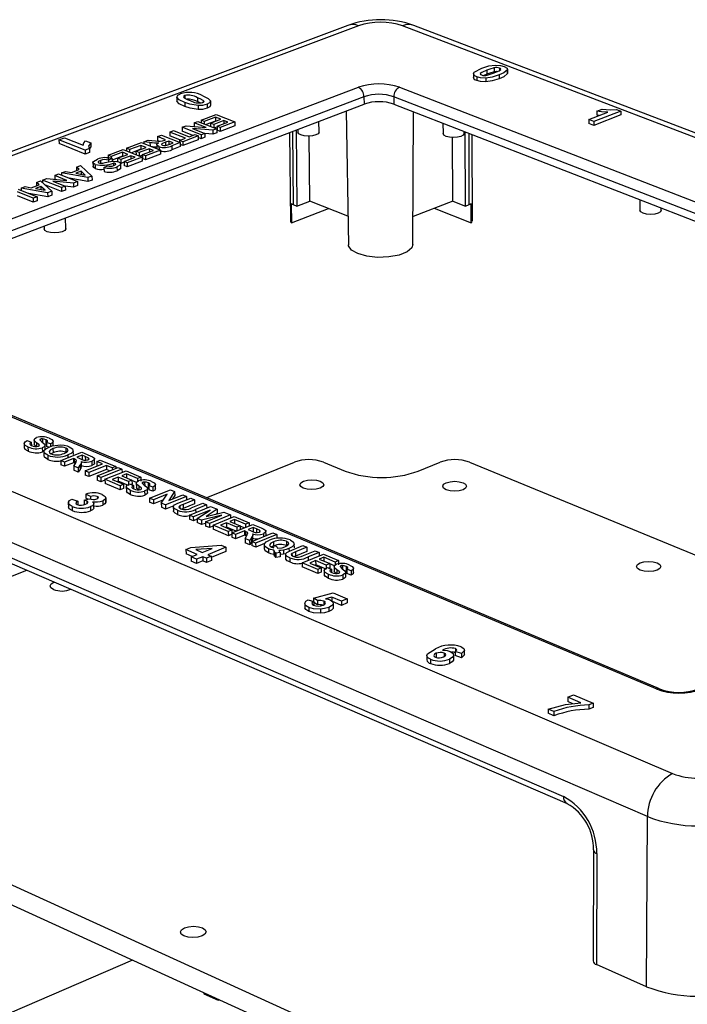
# Model space of a CAD drawing. Extents: x 64 to 144, y 97 to 234.
# Tile 9 of 16: x 83 to 110, y 194 to 234. Entities that reach past the tile are written whole.
import ezdxf

# ---------------------------------------------------------------- set-up
doc = ezdxf.new("R2010")
doc.units = 0
doc.layers.get('0').update_dxf_attribs({"linetype": 'CONTINUOUS'})

msp = doc.modelspace()

# ---------------------------------------------------------------- linework, layer by layer
at = {"color": 7, "linetype": 'CONTINUOUS'}
for p, q in [((96.119, 233.787), (65.687, 222.38)), ((96.56, 233.773), (66.121, 222.354)), ((141.855, 217.13), (98.378, 233.773)), ((142.305, 217.159), (98.838, 233.784)), ((102.135, 232.038), (102.135, 231.877)), ((102.367, 232.032), (102.367, 231.937)), ((102.691, 231.821), (102.691, 231.982)), ((101.294, 231.801), (101.294, 231.639)), ((101.434, 231.676), (101.434, 231.514)), ((101.845, 231.784), (101.715, 231.728)), ((101.796, 231.622), (101.797, 231.461)), ((101.845, 231.946), (101.845, 231.784)), ((102.351, 231.751), (102.351, 231.59)), ((102.684, 231.821), (102.689, 231.801)), ((102.688, 231.963), (102.689, 231.801)), ((73.042, 222.322), (96.559, 231.243)), ((98.244, 231.243), (134.096, 217.362)), ((96.788, 230.852), (73.278, 221.914)), ((89.092, 230.846), (89.095, 230.684)), ((89.094, 230.831), (89.096, 230.669)), ((89.422, 230.9), (89.423, 230.798)), ((89.94, 230.813), (89.942, 230.651)), ((96.788, 230.852), (96.79, 230.549)), ((133.855, 216.946), (98.014, 230.852)), ((98.014, 230.852), (98.016, 230.549)), ((73.288, 221.602), (96.79, 230.549)), ((89.096, 230.669), (89.103, 230.684)), ((89.418, 230.617), (89.42, 230.455)), ((89.966, 230.487), (89.968, 230.324)), ((90.177, 230.701), (90.178, 230.624)), ((90.336, 230.54), (90.338, 230.378)), ((90.487, 230.502), (90.485, 230.665)), ((98.016, 230.549), (133.845, 216.629)), ((90.092, 229.89), (90.704, 230.121)), ((90.678, 230.011), (90.221, 229.839)), ((90.896, 229.925), (90.678, 230.011)), ((90.678, 230.011), (90.68, 229.849)), ((90.704, 230.121), (91.48, 229.815)), ((96.057, 230.27), (96.151, 224.761)), ((98.804, 224.774), (98.829, 230.233)), ((106.031, 229.92), (106.817, 230.224)), ((107.347, 230.103), (106.245, 229.675)), ((107.348, 230.265), (106.246, 229.837)), ((106.368, 230.259), (106.58, 230.342)), ((106.368, 230.259), (106.368, 230.097)), ((106.458, 230.085), (106.368, 230.097)), ((107.176, 230.331), (107.348, 230.265)), ((107.348, 230.265), (107.347, 230.103)), ((89.312, 229.595), (89.48, 229.659)), ((90.087, 229.288), (89.312, 229.595)), ((89.312, 229.595), (89.314, 229.432)), ((89.48, 229.659), (90.302, 229.582)), ((90.569, 229.471), (89.734, 229.549)), ((89.734, 229.549), (90.243, 229.347)), ((89.801, 229.78), (89.957, 229.839)), ((90.302, 229.582), (89.801, 229.78)), ((89.801, 229.78), (89.803, 229.628)), ((89.957, 229.839), (90.732, 229.532)), ((90.221, 229.839), (90.092, 229.89)), ((90.092, 229.89), (90.093, 229.785)), ((90.221, 229.839), (90.222, 229.734)), ((90.68, 229.849), (90.297, 229.704)), ((90.481, 229.768), (90.896, 229.925)), ((90.61, 229.717), (90.481, 229.768)), ((90.481, 229.768), (90.483, 229.631)), ((91.026, 229.874), (90.61, 229.717)), ((90.61, 229.717), (90.612, 229.58)), ((90.749, 229.606), (90.645, 229.567)), ((90.687, 229.846), (90.68, 229.849)), ((90.748, 229.638), (91.195, 229.807)), ((90.878, 229.587), (90.748, 229.638)), ((90.748, 229.638), (90.751, 229.476)), ((91.48, 229.815), (90.878, 229.587)), ((90.878, 229.587), (90.88, 229.425)), ((91.482, 229.653), (90.88, 229.425)), ((91.195, 229.807), (91.026, 229.874)), ((91.026, 229.874), (91.027, 229.744)), ((91.48, 229.815), (91.482, 229.653)), ((94.939, 229.4), (94.935, 229.842)), ((100.036, 229.764), (100.038, 229.337)), ((106.031, 229.92), (106.031, 229.757)), ((106.246, 229.837), (106.031, 229.92)), ((106.245, 229.675), (106.031, 229.757)), ((106.246, 229.837), (106.245, 229.675)), ((84.247, 229.086), (84.468, 229.169)), ((84.468, 229.169), (85.236, 228.862)), ((88.3, 229.213), (88.456, 229.272)), ((88.628, 229.083), (88.3, 229.213)), ((88.3, 229.213), (88.302, 229.05)), ((88.456, 229.272), (89.232, 228.964)), ((88.801, 229.402), (88.957, 229.461)), ((89.447, 229.146), (88.801, 229.402)), ((88.801, 229.402), (88.803, 229.239)), ((89.238, 229.067), (88.803, 229.239)), ((88.957, 229.461), (89.604, 229.205)), ((89.207, 229.055), (89.447, 229.146)), ((89.749, 229.26), (89.314, 229.432)), ((89.973, 229.245), (89.336, 229.004)), ((89.604, 229.205), (89.843, 229.296)), ((89.843, 229.296), (89.973, 229.245)), ((89.973, 229.245), (89.975, 229.082)), ((90.09, 229.125), (89.974, 229.171)), ((90.243, 229.347), (90.087, 229.288)), ((90.087, 229.288), (90.09, 229.125)), ((90.246, 229.184), (90.09, 229.125)), ((90.243, 229.347), (90.246, 229.184)), ((90.572, 229.308), (90.244, 229.339)), ((90.732, 229.532), (90.569, 229.471)), ((90.569, 229.471), (90.572, 229.308)), ((90.734, 229.369), (90.572, 229.308)), ((90.732, 229.532), (90.734, 229.369)), ((90.88, 229.425), (90.751, 229.476)), ((93.727, 229.383), (93.764, 225.739)), ((93.993, 229.484), (94.024, 226.356)), ((94.072, 229.514), (94.073, 229.394)), ((94.56, 226.563), (94.535, 229.231)), ((100.439, 226.563), (100.431, 229.171)), ((100.903, 229.339), (100.903, 229.427)), ((100.964, 226.356), (100.956, 229.406)), ((101.244, 225.743), (101.235, 229.298)), ((84.247, 229.086), (84.251, 228.923)), ((85.327, 228.654), (84.247, 229.086)), ((85.33, 228.491), (84.251, 228.923)), ((85.342, 229.036), (85.55, 228.953)), ((85.553, 228.79), (85.504, 228.718)), ((85.55, 228.953), (85.553, 228.79)), ((87.022, 228.731), (87.641, 228.964)), ((87.613, 228.854), (87.151, 228.679)), ((87.412, 228.608), (87.831, 228.766)), ((87.831, 228.766), (87.613, 228.854)), ((87.613, 228.854), (87.615, 228.69)), ((87.641, 228.964), (88.416, 228.656)), ((87.735, 229), (87.918, 229.069)), ((87.987, 228.976), (87.735, 229)), ((87.735, 229), (87.736, 228.926)), ((87.918, 229.069), (88.21, 229.043)), ((87.987, 228.976), (87.99, 228.825)), ((88.267, 228.881), (88.269, 228.717)), ((88.333, 229.038), (88.302, 229.05)), ((88.358, 228.801), (88.36, 228.678)), ((88.593, 229.07), (88.628, 229.083)), ((88.757, 229.032), (88.631, 228.984)), ((88.631, 228.984), (88.633, 228.852)), ((88.946, 228.956), (88.757, 229.032)), ((88.757, 229.032), (88.759, 228.886)), ((88.813, 228.906), (88.946, 228.956)), ((89.232, 228.964), (88.89, 228.835)), ((88.89, 228.835), (88.892, 228.672)), ((89.234, 228.801), (88.892, 228.672)), ((89.207, 229.055), (89.208, 228.974)), ((89.336, 229.004), (89.207, 229.055)), ((89.232, 228.964), (89.234, 228.801)), ((89.339, 228.841), (89.233, 228.883)), ((89.336, 229.004), (89.339, 228.841)), ((89.975, 229.082), (89.339, 228.841)), ((85.504, 228.721), (85.327, 228.654)), ((85.327, 228.654), (85.33, 228.491)), ((85.507, 228.557), (85.33, 228.491)), ((85.504, 228.721), (85.507, 228.557)), ((86.266, 228.445), (86.886, 228.679)), ((86.395, 228.394), (86.266, 228.445)), ((86.266, 228.445), (86.269, 228.282)), ((86.857, 228.568), (86.395, 228.394)), ((86.395, 228.394), (86.396, 228.314)), ((86.86, 228.405), (86.43, 228.243)), ((86.656, 228.322), (87.076, 228.481)), ((87.205, 228.429), (86.785, 228.27)), ((87.076, 228.481), (86.857, 228.568)), ((86.857, 228.568), (86.86, 228.405)), ((86.867, 228.402), (86.86, 228.405)), ((86.886, 228.679), (87.661, 228.37)), ((86.922, 228.191), (87.374, 228.362)), ((87.151, 228.679), (87.022, 228.731)), ((87.022, 228.731), (87.024, 228.624)), ((87.661, 228.37), (87.052, 228.139)), ((87.151, 228.679), (87.153, 228.573)), ((87.374, 228.362), (87.205, 228.429)), ((87.205, 228.429), (87.207, 228.299)), ((87.615, 228.69), (87.226, 228.543)), ((87.541, 228.556), (87.412, 228.608)), ((87.412, 228.608), (87.414, 228.468)), ((87.961, 228.715), (87.541, 228.556)), ((87.541, 228.556), (87.543, 228.417)), ((87.679, 228.444), (87.574, 228.405)), ((87.623, 228.688), (87.615, 228.69)), ((87.661, 228.37), (87.664, 228.206)), ((87.679, 228.477), (88.13, 228.648)), ((87.808, 228.425), (87.679, 228.477)), ((87.679, 228.477), (87.681, 228.314)), ((88.416, 228.656), (87.808, 228.425)), ((87.808, 228.425), (87.811, 228.262)), ((88.419, 228.492), (87.811, 228.262)), ((88.13, 228.648), (87.961, 228.715)), ((87.961, 228.715), (87.963, 228.584)), ((88.416, 228.656), (88.419, 228.492)), ((84.969, 227.956), (85.138, 228.019)), ((85.078, 227.858), (84.969, 227.956)), ((84.969, 227.956), (84.972, 227.817)), ((85.138, 228.019), (85.602, 227.59)), ((85.645, 228.154), (85.648, 227.991)), ((85.735, 228.068), (85.738, 227.904)), ((85.949, 228.233), (85.952, 228.117)), ((86.096, 227.948), (86.244, 228.012)), ((86.096, 227.948), (86.098, 227.784)), ((86.429, 228.306), (86.281, 228.242)), ((86.281, 228.242), (86.283, 228.175)), ((86.429, 228.306), (86.431, 228.197)), ((86.492, 228.114), (86.494, 228.022)), ((86.582, 228.094), (86.563, 228.105)), ((86.563, 228.105), (86.564, 228.056)), ((86.584, 228.077), (86.583, 228.084)), ((86.632, 227.972), (86.635, 227.809)), ((86.785, 228.27), (86.656, 228.322)), ((86.656, 228.322), (86.658, 228.183)), ((86.785, 228.27), (86.788, 228.107)), ((86.923, 228.158), (86.788, 228.107)), ((86.793, 227.928), (86.791, 228.092)), ((87.052, 228.139), (86.922, 228.191)), ((86.922, 228.191), (86.925, 228.027)), ((87.054, 227.975), (86.925, 228.027)), ((87.052, 228.139), (87.054, 227.975)), ((87.664, 228.206), (87.054, 227.975)), ((87.811, 228.262), (87.681, 228.314)), ((84.07, 227.616), (84.229, 227.676)), ((84.571, 227.414), (84.07, 227.616)), ((84.07, 227.616), (84.073, 227.461)), ((84.229, 227.676), (85.004, 227.364)), ((84.345, 227.72), (84.514, 227.784)), ((84.345, 227.72), (84.347, 227.628)), ((85.434, 227.527), (84.345, 227.72)), ((84.514, 227.784), (84.762, 227.738)), ((84.762, 227.738), (85.078, 227.858)), ((85.158, 227.787), (84.941, 227.705)), ((84.941, 227.705), (85.328, 227.634)), ((85.328, 227.634), (85.158, 227.787)), ((85.158, 227.787), (85.16, 227.665)), ((85.602, 227.59), (85.434, 227.527)), ((85.434, 227.527), (85.437, 227.363)), ((85.602, 227.59), (85.605, 227.426)), ((82.689, 227.095), (82.859, 227.159)), ((82.859, 227.159), (83.107, 227.113)), ((83.107, 227.113), (83.426, 227.233)), ((83.505, 227.162), (83.287, 227.08)), ((83.317, 227.332), (83.487, 227.396)), ((83.426, 227.233), (83.317, 227.332)), ((83.317, 227.332), (83.32, 227.193)), ((83.487, 227.396), (83.949, 226.964)), ((83.674, 227.009), (83.505, 227.162)), ((83.505, 227.162), (83.507, 227.039)), ((83.572, 227.428), (83.743, 227.493)), ((84.347, 227.115), (83.572, 227.428)), ((83.572, 227.428), (83.574, 227.314)), ((84.35, 226.951), (83.668, 227.226)), ((83.743, 227.493), (84.571, 227.414)), ((84.838, 227.301), (83.996, 227.381)), ((83.996, 227.381), (84.506, 227.175)), ((84.506, 227.175), (84.347, 227.115)), ((84.347, 227.115), (84.35, 226.951)), ((84.506, 227.175), (84.509, 227.011)), ((84.841, 227.137), (84.506, 227.169)), ((85.437, 227.363), (84.667, 227.5)), ((85.004, 227.364), (84.838, 227.301)), ((84.838, 227.301), (84.841, 227.137)), ((85.007, 227.2), (84.841, 227.137)), ((85.004, 227.364), (85.007, 227.2)), ((85.605, 227.426), (85.437, 227.363)), ((83.188, 226.676), (82.542, 226.938)), ((83.191, 226.512), (82.545, 226.774)), ((82.572, 227.051), (83.347, 226.737)), ((82.689, 227.095), (82.691, 227.003)), ((83.78, 226.9), (82.689, 227.095)), ((83.783, 226.736), (83.006, 226.875)), ((83.347, 226.737), (83.188, 226.676)), ((83.287, 227.08), (83.674, 227.009)), ((83.347, 226.737), (83.351, 226.572)), ((83.949, 226.964), (83.78, 226.9)), ((83.78, 226.9), (83.783, 226.736)), ((83.952, 226.8), (83.783, 226.736)), ((83.949, 226.964), (83.952, 226.8)), ((84.509, 227.011), (84.35, 226.951)), ((83.188, 226.676), (83.191, 226.512)), ((83.351, 226.572), (83.191, 226.512)), ((93.801, 226.456), (93.809, 225.664)), ((93.876, 226.415), (94.024, 226.356)), ((94.024, 226.356), (94.56, 226.563)), ((96.131, 225.938), (94.56, 226.563)), ((100.439, 226.563), (98.809, 225.928)), ((100.439, 226.563), (100.964, 226.356)), ((100.964, 226.356), (101.116, 226.415)), ((101.195, 225.664), (101.193, 226.456)), ((108.135, 226.617), (108.133, 226.189)), ((93.809, 225.664), (95.335, 226.255)), ((99.674, 226.265), (101.195, 225.664)), ((109.01, 226.185), (109.011, 226.277)), ((83.639, 225.543), (83.642, 225.417)), ((84.522, 225.431), (84.513, 225.875)), ((66, 221.589), (109.481, 203.023)), ((108.804, 206.503), (72.952, 221.621)), ((108.942, 206.509), (73.091, 221.623)), ((108.449, 201.253), (65.03, 219.954)), ((68.134, 218), (104.994, 202.083)), ((68.296, 217.711), (105.143, 201.786)), ((82.941, 216.712), (83.107, 216.651)), ((83.107, 216.651), (83.11, 216.514)), ((83.223, 216.737), (83.227, 216.568)), ((83.323, 216.626), (83.327, 216.456)), ((83.488, 216.776), (83.49, 216.718)), ((83.566, 216.786), (83.57, 216.616)), ((83.706, 216.752), (83.71, 216.582)), ((83.897, 216.581), (83.73, 216.642)), ((83.73, 216.642), (83.733, 216.473)), ((84.007, 216.513), (84.004, 216.683)), ((82.815, 216.586), (82.818, 216.417)), ((82.972, 216.453), (82.976, 216.284)), ((83.417, 216.555), (83.418, 216.496)), ((83.561, 216.422), (83.564, 216.252)), ((83.631, 216.286), (83.564, 216.252)), ((83.619, 216.261), (83.623, 216.092)), ((83.681, 216.357), (83.677, 216.526)), ((83.731, 216.568), (83.71, 216.582)), ((83.823, 216.439), (83.733, 216.473)), ((83.897, 216.581), (83.899, 216.467)), ((84.003, 216.213), (83.921, 216.172)), ((84, 216.383), (84.003, 216.213)), ((84.316, 215.894), (85.182, 216.238)), ((84.529, 216.405), (84.532, 216.235)), ((84.839, 216.141), (84.835, 216.31)), ((85.182, 216.238), (85.524, 216.093)), ((83.785, 216.109), (83.788, 215.94)), ((84.472, 215.827), (84.316, 215.894)), ((84.316, 215.894), (84.319, 215.724)), ((84.839, 215.973), (84.472, 215.827)), ((84.472, 215.827), (84.476, 215.657)), ((84.843, 215.803), (84.476, 215.657)), ((84.613, 216.123), (84.615, 216.012)), ((84.874, 215.958), (84.839, 215.973)), ((84.839, 215.973), (84.843, 215.803)), ((84.878, 215.788), (84.843, 215.803)), ((84.853, 215.666), (84.934, 215.794)), ((84.874, 215.958), (84.878, 215.788)), ((84.918, 215.769), (84.878, 215.788)), ((85.195, 216.114), (84.984, 216.031)), ((84.984, 216.031), (85.11, 215.977)), ((85.171, 215.644), (85.168, 215.814)), ((85.328, 216.058), (85.195, 216.114)), ((85.195, 216.114), (85.198, 215.944)), ((85.23, 215.931), (85.198, 215.944)), ((85.328, 216.058), (85.331, 215.911)), ((85.45, 216.004), (85.451, 215.936)), ((85.601, 215.865), (85.604, 215.695)), ((85.713, 215.793), (85.71, 215.963)), ((85.801, 215.858), (85.945, 215.916)), ((86.041, 215.757), (85.801, 215.858)), ((85.801, 215.858), (85.804, 215.688)), ((85.945, 215.916), (86.584, 215.646)), ((90.304, 214.366), (93.925, 215.826)), ((95.125, 215.826), (96.014, 215.457)), ((99.02, 215.457), (99.927, 215.826)), ((101.128, 215.826), (110.53, 211.958)), ((84.476, 215.657), (84.319, 215.724)), ((84.853, 215.666), (84.856, 215.496)), ((85.036, 215.589), (84.853, 215.666)), ((85.04, 215.418), (84.856, 215.496)), ((85.109, 215.699), (85.036, 215.589)), ((85.036, 215.589), (85.04, 215.418)), ((85.113, 215.529), (85.04, 215.418)), ((85.109, 215.699), (85.113, 215.529)), ((85.319, 215.469), (86.041, 215.757)), ((85.476, 215.403), (85.319, 215.469)), ((85.319, 215.469), (85.322, 215.299)), ((86.199, 215.69), (85.476, 215.403)), ((85.476, 215.403), (85.479, 215.232)), ((86.202, 215.52), (85.479, 215.232)), ((85.836, 215.675), (85.804, 215.688)), ((85.811, 215.261), (86.678, 215.606)), ((86.836, 215.54), (85.969, 215.194)), ((86.137, 215.123), (87.004, 215.469)), ((86.44, 215.589), (86.199, 215.69)), ((86.199, 215.69), (86.202, 215.52)), ((86.328, 215.467), (86.202, 215.52)), ((86.584, 215.646), (86.44, 215.589)), ((86.44, 215.589), (86.441, 215.512)), ((86.584, 215.646), (86.585, 215.569)), ((86.678, 215.606), (86.836, 215.54)), ((86.836, 215.54), (86.838, 215.403)), ((87.004, 215.469), (87.613, 215.212)), ((85.479, 215.232), (85.322, 215.299)), ((85.969, 215.194), (85.811, 215.261)), ((85.811, 215.261), (85.815, 215.09)), ((85.972, 215.024), (85.815, 215.09)), ((85.969, 215.194), (85.972, 215.024)), ((86.137, 215.09), (85.972, 215.024)), ((86.137, 215.123), (86.14, 214.953)), ((86.757, 214.86), (86.137, 215.123)), ((86.683, 215.212), (86.439, 215.114)), ((86.439, 215.114), (86.901, 214.918)), ((86.687, 215.041), (86.647, 215.026)), ((87.104, 215.034), (86.683, 215.212)), ((86.683, 215.212), (86.687, 215.041)), ((87.107, 214.864), (86.687, 215.041)), ((87.017, 215.345), (86.828, 215.269)), ((86.828, 215.269), (87.248, 215.092)), ((87.469, 215.154), (87.017, 215.345)), ((87.017, 215.345), (87.02, 215.189)), ((87.248, 215.092), (87.104, 215.034)), ((87.104, 215.034), (87.107, 214.864)), ((87.248, 215.092), (87.251, 214.921)), ((87.441, 214.997), (87.249, 215.078)), ((87.613, 215.212), (87.469, 215.154)), ((87.469, 215.154), (87.471, 215.033)), ((87.613, 215.212), (87.616, 215.041)), ((87.691, 215.001), (87.692, 214.943)), ((87.77, 215.011), (87.773, 214.84)), ((87.911, 214.976), (87.914, 214.806)), ((86.76, 214.69), (86.14, 214.953)), ((86.901, 214.918), (86.757, 214.86)), ((86.757, 214.86), (86.76, 214.69)), ((86.904, 214.748), (86.76, 214.69)), ((86.901, 214.918), (86.904, 214.748)), ((87.016, 214.81), (87.019, 214.639)), ((87.141, 214.936), (87.31, 214.874)), ((87.177, 214.673), (87.18, 214.503)), ((87.251, 214.921), (87.217, 214.908)), ((87.31, 214.874), (87.312, 214.737)), ((87.425, 214.962), (87.428, 214.791)), ((87.528, 214.848), (87.53, 214.677)), ((87.623, 214.777), (87.624, 214.716)), ((87.77, 214.642), (87.773, 214.471)), ((87.889, 214.576), (87.886, 214.746)), ((87.938, 214.79), (87.914, 214.806)), ((88.106, 214.803), (87.937, 214.865)), ((87.937, 214.865), (87.94, 214.694)), ((88.109, 214.632), (87.94, 214.694)), ((87.969, 214.347), (88.836, 214.696)), ((88.106, 214.803), (88.109, 214.632)), ((88.215, 214.734), (88.212, 214.905)), ((89.002, 214.626), (88.764, 214.257)), ((88.836, 214.696), (89.002, 214.626)), ((89.002, 214.626), (89.004, 214.455)), ((84.775, 214.31), (85.025, 214.228)), ((85.025, 214.228), (85.028, 214.057)), ((85.284, 214.258), (85.494, 214.326)), ((85.284, 214.258), (85.287, 214.088)), ((85.54, 214.409), (85.354, 214.517)), ((85.354, 214.517), (85.357, 214.347)), ((85.429, 214.305), (85.357, 214.347)), ((85.389, 214.228), (85.391, 214.125)), ((85.54, 214.409), (85.542, 214.31)), ((85.822, 214.418), (85.824, 214.332)), ((86.044, 214.234), (86.047, 214.063)), ((86.166, 214.194), (86.171, 214.178)), ((86.168, 214.349), (86.171, 214.178)), ((86.172, 214.195), (86.169, 214.366)), ((88.128, 214.28), (87.969, 214.347)), ((87.969, 214.347), (87.972, 214.176)), ((88.131, 214.109), (87.972, 214.176)), ((88.689, 214.506), (88.128, 214.28)), ((88.128, 214.28), (88.131, 214.109)), ((88.539, 214.274), (88.131, 214.109)), ((88.454, 214.142), (88.689, 214.506)), ((89.492, 214.419), (88.625, 214.07)), ((88.764, 214.257), (89.333, 214.486)), ((89.004, 214.455), (88.916, 214.318)), ((89.201, 214.162), (89.662, 214.347)), ((89.333, 214.486), (89.492, 214.419)), ((89.821, 214.28), (89.35, 214.091)), ((89.492, 214.419), (89.494, 214.28)), ((89.662, 214.347), (89.821, 214.28)), ((89.821, 214.28), (89.823, 214.109)), ((84.63, 214.154), (84.633, 213.983)), ((84.784, 214.007), (84.787, 213.836)), ((85.546, 213.998), (85.549, 213.827)), ((85.682, 213.952), (85.679, 214.123)), ((88.625, 214.07), (88.454, 214.142)), ((88.454, 214.142), (88.457, 213.971)), ((88.628, 213.899), (88.457, 213.971)), ((88.625, 214.07), (88.628, 213.899)), ((88.971, 214.037), (88.628, 213.899)), ((88.947, 213.991), (88.949, 213.82)), ((89.122, 213.85), (89.124, 213.679)), ((89.212, 214.029), (89.213, 213.942)), ((89.353, 213.92), (89.273, 213.886)), ((89.35, 214.091), (89.353, 213.92)), ((89.823, 214.109), (89.353, 213.92)), ((89.611, 213.652), (90.479, 214.002)), ((89.68, 213.943), (90.16, 214.137)), ((90.459, 213.858), (89.771, 213.585)), ((90.319, 214.07), (89.866, 213.887)), ((89.866, 213.887), (89.868, 213.756)), ((89.932, 213.516), (90.459, 213.858)), ((90.16, 214.137), (90.319, 214.07)), ((90.748, 213.888), (90.297, 213.59)), ((90.297, 213.59), (91.028, 213.771)), ((90.319, 214.07), (90.321, 213.939)), ((90.479, 214.002), (90.748, 213.888)), ((90.748, 213.888), (90.751, 213.717)), ((91.028, 213.771), (91.298, 213.656)), ((89.771, 213.585), (89.611, 213.652)), ((89.611, 213.652), (89.614, 213.481)), ((89.773, 213.413), (89.614, 213.481)), ((89.771, 213.585), (89.773, 213.413)), ((89.932, 213.477), (89.773, 213.413)), ((90.11, 213.441), (89.932, 213.516)), ((89.932, 213.516), (89.934, 213.345)), ((90.949, 213.652), (90.11, 213.441)), ((90.11, 213.441), (90.112, 213.27)), ((90.271, 213.373), (90.949, 213.652)), ((90.431, 213.305), (90.271, 213.373)), ((90.271, 213.373), (90.273, 213.201)), ((91.298, 213.656), (90.431, 213.305)), ((90.58, 213.242), (91.447, 213.594)), ((90.751, 213.717), (90.714, 213.693)), ((91.463, 213.467), (91.274, 213.391)), ((91.274, 213.391), (91.701, 213.21)), ((91.298, 213.656), (91.3, 213.534)), ((91.447, 213.594), (92.066, 213.332)), ((91.922, 213.274), (91.463, 213.467)), ((91.463, 213.467), (91.465, 213.31)), ((90.112, 213.27), (89.934, 213.345)), ((90.272, 213.31), (90.112, 213.27)), ((90.433, 213.134), (90.273, 213.201)), ((90.431, 213.305), (90.433, 213.134)), ((90.581, 213.194), (90.433, 213.134)), ((90.58, 213.242), (90.582, 213.071)), ((91.21, 212.975), (90.58, 213.242)), ((91.212, 212.804), (90.582, 213.071)), ((91.129, 213.332), (90.885, 213.233)), ((90.885, 213.233), (91.354, 213.034)), ((91.132, 213.161), (91.093, 213.145)), ((91.556, 213.152), (91.129, 213.332)), ((91.129, 213.332), (91.132, 213.161)), ((91.532, 212.991), (91.132, 213.161)), ((91.354, 213.034), (91.21, 212.975)), ((91.21, 212.975), (91.212, 212.804)), ((91.349, 212.917), (92.216, 213.269)), ((91.354, 213.034), (91.356, 212.92)), ((91.876, 212.998), (91.509, 212.849)), ((91.701, 213.21), (91.556, 213.152)), ((91.556, 213.152), (91.558, 213.002)), ((91.701, 213.21), (91.703, 213.061)), ((91.866, 213.127), (91.701, 213.196)), ((91.912, 212.983), (91.876, 212.998)), ((91.876, 212.998), (91.878, 212.827)), ((91.912, 212.983), (91.914, 212.811)), ((92.066, 213.332), (91.922, 213.274)), ((91.922, 213.274), (91.923, 213.15)), ((92.232, 213.143), (92.021, 213.057)), ((92.021, 213.057), (92.15, 213.002)), ((92.066, 213.332), (92.068, 213.209)), ((92.216, 213.269), (92.566, 213.121)), ((92.368, 213.085), (92.232, 213.143)), ((92.232, 213.143), (92.234, 212.971)), ((92.368, 213.085), (92.37, 212.934)), ((92.493, 213.03), (92.494, 212.959)), ((92.76, 212.815), (92.758, 212.986)), ((91.349, 212.86), (91.212, 212.804)), ((91.509, 212.849), (91.349, 212.917)), ((91.349, 212.917), (91.351, 212.745)), ((91.511, 212.677), (91.351, 212.745)), ((91.509, 212.849), (91.511, 212.677)), ((91.878, 212.827), (91.511, 212.677)), ((91.914, 212.811), (91.878, 212.827)), ((91.899, 212.684), (91.978, 212.814)), ((92.087, 212.604), (91.899, 212.684)), ((91.899, 212.684), (91.901, 212.512)), ((91.962, 212.788), (91.914, 212.811)), ((92.158, 212.717), (92.087, 212.604)), ((92.087, 212.604), (92.089, 212.432)), ((92.16, 212.545), (92.089, 212.432)), ((92.158, 212.717), (92.16, 212.545)), ((92.173, 212.568), (93.04, 212.921)), ((92.334, 212.5), (92.173, 212.568)), ((92.173, 212.568), (92.175, 212.396)), ((92.216, 212.66), (92.214, 212.832)), ((93.201, 212.853), (92.334, 212.5)), ((92.65, 212.887), (92.652, 212.763)), ((93.04, 212.921), (93.201, 212.853)), ((93.07, 212.55), (93.072, 212.379)), ((93.201, 212.853), (93.203, 212.682)), ((93.605, 212.572), (93.607, 212.4)), ((89.468, 212.232), (89.671, 212.315)), ((89.932, 212.035), (89.468, 212.232)), ((89.468, 212.232), (89.471, 212.06)), ((89.671, 212.315), (90.917, 212.411)), ((90.542, 212.283), (89.869, 212.231)), ((89.869, 212.231), (90.136, 212.117)), ((90.136, 212.117), (90.542, 212.283)), ((91.112, 212.328), (90.361, 212.022)), ((91.114, 212.156), (90.511, 211.91)), ((90.917, 212.411), (91.112, 212.328)), ((91.112, 212.328), (91.114, 212.156)), ((92.089, 212.432), (91.901, 212.512)), ((92.336, 212.328), (92.175, 212.396)), ((92.334, 212.5), (92.336, 212.328)), ((92.704, 212.478), (92.336, 212.328)), ((92.685, 212.428), (92.687, 212.256)), ((92.864, 212.266), (92.866, 212.094)), ((93.072, 212.379), (92.987, 212.336)), ((93.017, 212.368), (93.164, 212.389)), ((93.017, 212.368), (93.017, 212.323)), ((93.079, 212.205), (93.081, 212.034)), ((93.48, 212.215), (93.482, 212.043)), ((93.705, 212.283), (93.706, 212.163)), ((93.815, 212.211), (94.276, 212.4)), ((93.926, 212.299), (93.924, 212.471)), ((94.437, 212.332), (93.967, 212.139)), ((93.967, 212.139), (93.969, 211.967)), ((94.439, 212.16), (93.969, 211.967)), ((94.276, 212.4), (94.437, 212.332)), ((94.302, 211.989), (94.782, 212.186)), ((94.437, 212.332), (94.439, 212.16)), ((94.782, 212.186), (94.944, 212.118)), ((89.727, 211.951), (89.471, 212.06)), ((89.681, 211.932), (89.932, 212.035)), ((89.906, 211.837), (89.681, 211.932)), ((89.681, 211.932), (89.684, 211.76)), ((89.908, 211.664), (89.684, 211.76)), ((90.157, 211.939), (89.906, 211.837)), ((89.906, 211.837), (89.908, 211.664)), ((90.159, 211.767), (89.908, 211.664)), ((90.307, 211.875), (90.157, 211.939)), ((90.157, 211.939), (90.159, 211.767)), ((90.309, 211.703), (90.159, 211.767)), ((90.511, 211.958), (90.307, 211.875)), ((90.307, 211.875), (90.309, 211.703)), ((90.513, 211.786), (90.309, 211.703)), ((90.361, 212.022), (90.511, 211.958)), ((90.511, 211.958), (90.513, 211.786)), ((93.117, 212.128), (93.119, 211.956)), ((93.345, 212.109), (93.161, 212.085)), ((93.161, 212.085), (93.163, 211.913)), ((93.347, 211.937), (93.163, 211.913)), ((93.345, 212.109), (93.347, 211.937)), ((93.567, 212.064), (93.482, 212.043)), ((93.562, 212.039), (93.564, 211.867)), ((93.741, 211.895), (93.743, 211.723)), ((93.828, 212.077), (93.829, 211.989)), ((93.969, 211.967), (93.888, 211.933)), ((94.249, 211.689), (95.117, 212.045)), ((94.944, 212.118), (94.491, 211.932)), ((94.491, 211.932), (94.492, 211.788)), ((94.801, 211.78), (94.556, 211.68)), ((95.233, 211.597), (94.801, 211.78)), ((94.801, 211.78), (94.802, 211.608)), ((94.944, 212.118), (94.945, 211.974)), ((95.134, 211.917), (94.945, 211.84)), ((94.945, 211.84), (95.378, 211.657)), ((95.117, 212.045), (95.743, 211.78)), ((95.599, 211.721), (95.134, 211.917)), ((95.134, 211.917), (95.136, 211.759)), ((95.743, 211.78), (95.599, 211.721)), ((95.743, 211.78), (95.745, 211.608)), ((71.467, 206.769), (82.923, 211.389)), ((94.249, 211.689), (94.251, 211.517)), ((94.887, 211.419), (94.249, 211.689)), ((94.888, 211.247), (94.251, 211.517)), ((94.556, 211.68), (95.032, 211.478)), ((94.802, 211.608), (94.763, 211.592)), ((95.235, 211.425), (94.802, 211.608)), ((95.032, 211.478), (94.887, 211.419)), ((94.887, 211.419), (94.888, 211.247)), ((95.032, 211.478), (95.033, 211.306)), ((95.151, 211.369), (95.153, 211.197)), ((95.378, 211.657), (95.233, 211.597)), ((95.233, 211.597), (95.235, 211.425)), ((95.274, 211.497), (95.447, 211.433)), ((95.379, 211.485), (95.345, 211.47)), ((95.378, 211.657), (95.379, 211.485)), ((95.576, 211.559), (95.378, 211.643)), ((95.447, 211.433), (95.448, 211.295)), ((95.561, 211.523), (95.562, 211.351)), ((95.599, 211.721), (95.6, 211.594)), ((95.669, 211.406), (95.67, 211.234)), ((95.768, 211.333), (95.769, 211.269)), ((95.83, 211.563), (95.83, 211.506)), ((95.909, 211.574), (95.911, 211.401)), ((96.054, 211.538), (96.055, 211.366)), ((96.084, 211.347), (96.055, 211.366)), ((96.257, 211.359), (96.084, 211.423)), ((96.084, 211.423), (96.085, 211.251)), ((96.257, 211.359), (96.259, 211.187)), ((96.363, 211.29), (96.362, 211.462)), ((95.033, 211.306), (94.888, 211.247)), ((95.319, 211.227), (95.321, 211.054)), ((95.922, 211.194), (95.923, 211.021)), ((96.037, 211.126), (96.036, 211.299)), ((96.259, 211.187), (96.085, 211.251)), ((94.497, 210.173), (94.722, 210.1)), ((94.709, 210.235), (95.521, 210.456)), ((94.879, 210.138), (94.709, 210.235)), ((94.709, 210.235), (94.71, 210.104)), ((94.879, 210.138), (94.881, 209.965)), ((95.47, 210.281), (95.205, 210.211)), ((95.866, 210.113), (95.47, 210.281)), ((95.47, 210.281), (95.471, 210.108)), ((95.521, 210.456), (96.1, 210.21)), ((96.1, 210.21), (95.866, 210.113)), ((95.866, 210.113), (95.867, 209.94)), ((96.1, 210.21), (96.102, 210.037)), ((94.354, 210.015), (94.355, 209.842)), ((94.52, 209.857), (94.522, 209.683)), ((94.722, 210.1), (94.723, 209.927)), ((94.881, 209.965), (94.722, 210.055)), ((94.997, 209.786), (94.998, 209.613)), ((95.139, 210.106), (95.141, 209.97)), ((95.343, 209.858), (95.345, 209.685)), ((95.867, 209.94), (95.471, 210.108)), ((95.532, 209.858), (95.53, 210.031)), ((96.102, 210.037), (95.867, 209.94)), ((100.548, 208.163), (100.548, 208.057)), ((100.921, 207.928), (100.92, 208.102)), ((99.37, 207.88), (99.371, 207.706)), ((99.526, 207.723), (99.526, 207.549)), ((99.753, 207.969), (99.753, 207.795)), ((100.09, 207.974), (100.09, 207.839)), ((100.305, 207.729), (100.306, 207.555)), ((100.478, 207.721), (100.478, 207.895)), ((100.794, 207.961), (100.536, 208.049)), ((100.536, 208.049), (100.537, 207.875)), ((100.795, 207.787), (100.537, 207.875)), ((100.794, 207.961), (100.795, 207.787)), ((105.173, 206.159), (105.408, 206.259)), ((105.709, 205.931), (105.173, 206.159)), ((105.173, 206.159), (105.173, 205.984)), ((105.408, 206.259), (106.212, 205.918)), ((104.595, 205.576), (104.359, 205.676)), ((104.359, 205.676), (104.359, 205.501)), ((105.378, 205.897), (105.173, 205.984)), ((106.212, 205.918), (106.04, 205.844)), ((106.04, 205.844), (106.04, 205.669)), ((106.212, 205.743), (106.04, 205.669)), ((106.212, 205.918), (106.212, 205.743)), ((104.595, 205.4), (104.359, 205.501)), ((104.595, 205.576), (104.595, 205.4)), ((106.217, 187.545), (71.059, 203.553)), ((106.215, 186.702), (71.087, 202.746)), ((108.412, 194.259), (108.449, 201.253)), ((106.221, 199.888), (106.207, 195.324)), ((106.364, 199.738), (106.35, 195.171)), ((87.265, 195.357), (80.841, 192.579)), ((108.412, 194.259), (106.35, 195.171)), ((90.203, 194.015), (90.204, 193.972)), ((90.204, 193.972), (90.793, 193.703)), ((90.792, 193.746), (90.793, 193.703)), ((90.793, 193.703), (90.841, 193.724))]:
    msp.add_line(p, q, dxfattribs=at)
at = {"color": 8, "linetype": 'CONTINUOUS'}
for p, q in [((93.846, 229.428), (93.876, 226.415)), ((101.116, 226.415), (101.109, 229.347))]:
    msp.add_line(p, q, dxfattribs=at)
at = {"color": 7, "linetype": 'CONTINUOUS'}
for points in [[(101.434, 231.676), (101.353, 231.716), (101.304, 231.763), (101.295, 231.814), (101.324, 231.864), (101.636, 232.027)], [(101.636, 232.027), (101.921, 232.116), (102.189, 232.155)], [(102.135, 232.038), (101.966, 231.989), (101.845, 231.946)], [(102.14, 231.832), (102.35, 231.922), (102.415, 231.977), (102.409, 232.007), (102.367, 232.032)], [(102.189, 232.155), (102.408, 232.141), (102.55, 232.102)], [(102.55, 232.102), (102.671, 232.03), (102.688, 231.963)], [(101.434, 231.514), (101.353, 231.554), (101.305, 231.602), (101.298, 231.639)], [(101.796, 231.622), (101.577, 231.636), (101.434, 231.676)], [(101.845, 231.946), (101.635, 231.855), (101.569, 231.801), (101.576, 231.771), (101.618, 231.746)], [(102.351, 231.751), (102.066, 231.662), (101.796, 231.622)], [(102.351, 231.59), (102.066, 231.5), (101.797, 231.461)], [(102.135, 231.877), (101.966, 231.828), (101.845, 231.784)], [(101.85, 231.74), (102.019, 231.788), (102.14, 231.832)], [(102.27, 231.888), (102.24, 231.89), (102.135, 231.877)], [(102.688, 231.963), (102.541, 231.835), (102.351, 231.751)], [(102.689, 231.801), (102.541, 231.673), (102.351, 231.59)], [(101.797, 231.461), (101.577, 231.475), (101.434, 231.514)], [(89.094, 230.831), (89.135, 230.916), (89.242, 230.971)], [(89.418, 230.617), (89.19, 230.727), (89.094, 230.831)], [(89.422, 230.9), (89.381, 230.878), (89.367, 230.851), (89.4, 230.81)], [(89.4, 230.81), (89.523, 230.745), (89.636, 230.699)], [(90.177, 230.701), (90.053, 230.766), (89.94, 230.813)], [(90.159, 230.894), (90.387, 230.784), (90.483, 230.681)], [(89.42, 230.455), (89.192, 230.565), (89.096, 230.669)], [(89.966, 230.487), (89.633, 230.544), (89.418, 230.617)], [(89.968, 230.324), (89.636, 230.381), (89.42, 230.455)], [(90.074, 230.594), (90.055, 230.604), (89.942, 230.651)], [(90.336, 230.54), (90.143, 230.493), (89.966, 230.487)], [(90.338, 230.378), (90.145, 230.331), (89.968, 230.324)], [(90.155, 230.611), (90.196, 230.634), (90.21, 230.661), (90.177, 230.701)], [(90.483, 230.681), (90.442, 230.596), (90.336, 230.54)], [(90.478, 230.503), (90.445, 230.433), (90.338, 230.378)], [(106.817, 230.224), (106.56, 230.234), (106.368, 230.259)], [(106.58, 230.342), (106.914, 230.311), (107.176, 230.331)], [(94.939, 229.4), (94.939, 229.397), (94.903, 229.333), (94.808, 229.279), (94.666, 229.243), (94.5, 229.23), (94.334, 229.243), (94.195, 229.279), (94.104, 229.333), (94.073, 229.394)], [(100.903, 229.339), (100.903, 229.338), (100.869, 229.274), (100.775, 229.22), (100.634, 229.183), (100.468, 229.171), (100.303, 229.183), (100.163, 229.22), (100.07, 229.274), (100.038, 229.337)], [(85.236, 228.862), (85.27, 228.961), (85.342, 229.036)], [(85.55, 228.953), (85.461, 228.823), (85.504, 228.721)], [(88.358, 228.801), (88.287, 228.842), (88.268, 228.891), (88.296, 228.929), (88.35, 228.963)], [(88.631, 228.984), (88.499, 228.929), (88.476, 228.913), (88.469, 228.895), (88.481, 228.877), (88.508, 228.863)], [(88.685, 228.86), (88.758, 228.885), (88.813, 228.906)], [(85.735, 228.068), (85.671, 228.106), (85.645, 228.15), (85.663, 228.196), (85.825, 228.286)], [(85.738, 227.904), (85.674, 227.942), (85.648, 227.987), (85.65, 227.991)], [(85.949, 228.233), (85.893, 228.207), (85.859, 228.177), (85.86, 228.15), (85.892, 228.128)], [(86.049, 228.125), (86.143, 228.145), (86.216, 228.162)], [(86.216, 228.162), (86.359, 228.19), (86.48, 228.202)], [(86.48, 228.202), (86.62, 228.194), (86.71, 228.169)], [(86.563, 228.105), (86.526, 228.114), (86.492, 228.114)], [(86.501, 228.024), (86.558, 228.051), (86.584, 228.077)], [(86.71, 228.169), (86.784, 228.115), (86.774, 228.054), (86.632, 227.972)], [(86.783, 227.929), (86.777, 227.89), (86.635, 227.809)], [(109.01, 226.185), (108.978, 226.122), (108.884, 226.066), (108.743, 226.028), (108.575, 226.015), (108.407, 226.028), (108.264, 226.066), (108.167, 226.122), (108.133, 226.187), (108.133, 226.189)], [(83.76, 225.302), (83.67, 225.358), (83.642, 225.417)], [(84.522, 225.431), (84.522, 225.424), (84.483, 225.358), (84.383, 225.302), (84.237, 225.264), (84.067, 225.251), (83.9, 225.264), (83.76, 225.302)], [(96.529, 224.4), (96.269, 224.549), (96.155, 224.725), (96.151, 224.761)], [(98.804, 224.774), (98.756, 224.635), (98.558, 224.47), (98.229, 224.341), (97.809, 224.264), (97.348, 224.248), (96.904, 224.295), (96.529, 224.4)], [(82.972, 216.453), (82.857, 216.518), (82.815, 216.596), (82.855, 216.658), (82.941, 216.712)], [(83.107, 216.651), (83.055, 216.612), (83.042, 216.568), (83.07, 216.536), (83.121, 216.509)], [(83.223, 216.737), (83.251, 216.798), (83.321, 216.837)], [(83.323, 216.626), (83.252, 216.686), (83.223, 216.737)], [(83.417, 216.555), (83.366, 216.595), (83.323, 216.626)], [(83.488, 216.776), (83.464, 216.76), (83.461, 216.745)], [(83.461, 216.745), (83.545, 216.665), (83.644, 216.586), (83.674, 216.544), (83.671, 216.499), (83.631, 216.457), (83.561, 216.422)], [(83.566, 216.786), (83.52, 216.784), (83.488, 216.776)], [(83.706, 216.752), (83.635, 216.776), (83.566, 216.786)], [(83.73, 216.642), (83.771, 216.673), (83.776, 216.707), (83.706, 216.752)], [(83.849, 216.81), (83.955, 216.753), (84.004, 216.684), (83.977, 216.628), (83.897, 216.581)], [(82.976, 216.284), (82.86, 216.348), (82.824, 216.417)], [(83.327, 216.456), (83.255, 216.516), (83.227, 216.568)], [(83.403, 216.487), (83.432, 216.504), (83.439, 216.525), (83.417, 216.555)], [(83.785, 216.109), (83.646, 216.198), (83.628, 216.303), (83.706, 216.381), (83.838, 216.447)], [(83.838, 216.447), (83.973, 216.492), (84.094, 216.519)], [(84, 216.383), (83.892, 216.329), (83.84, 216.264), (83.859, 216.211), (83.929, 216.167)], [(84.094, 216.519), (84.304, 216.534), (84.466, 216.521)], [(84.46, 216.19), (84.568, 216.244), (84.622, 216.309), (84.601, 216.361), (84.529, 216.405)], [(84.466, 216.521), (84.588, 216.493), (84.671, 216.463)], [(84.671, 216.463), (84.809, 216.374), (84.825, 216.268), (84.746, 216.189), (84.613, 216.123)], [(83.788, 215.94), (83.65, 216.028), (83.639, 216.092)], [(84.934, 215.794), (84.968, 215.893), (84.935, 215.929), (84.874, 215.958)], [(85.158, 215.856), (85.168, 215.802), (85.155, 215.767), (85.134, 215.733), (85.109, 215.699)], [(85.45, 216.004), (85.382, 216.035), (85.328, 216.058)], [(85.436, 215.928), (85.471, 215.947), (85.481, 215.97), (85.45, 216.004)], [(85.524, 216.093), (85.63, 216.044), (85.704, 215.986), (85.709, 215.953), (85.691, 215.92), (85.601, 215.865)], [(85.711, 215.793), (85.712, 215.783), (85.694, 215.75), (85.604, 215.695)], [(87.425, 214.962), (87.452, 215.023), (87.522, 215.063)], [(87.691, 215.001), (87.668, 214.984), (87.664, 214.97)], [(87.664, 214.97), (87.751, 214.888), (87.851, 214.808), (87.882, 214.765), (87.88, 214.72), (87.84, 214.677), (87.77, 214.642)], [(87.77, 215.011), (87.723, 215.009), (87.691, 215.001)], [(87.911, 214.976), (87.839, 215), (87.77, 215.011)], [(87.937, 214.865), (87.978, 214.896), (87.982, 214.931), (87.911, 214.976)], [(88.054, 215.035), (88.162, 214.977), (88.212, 214.908), (88.186, 214.851), (88.106, 214.803)], [(94.993, 215.043), (95.097, 214.977), (95.132, 214.9), (95.092, 214.823), (94.983, 214.758), (94.823, 214.714), (94.634, 214.699), (94.447, 214.714), (94.29, 214.758), (94.186, 214.823), (94.152, 214.9), (94.192, 214.977), (94.301, 215.043), (94.461, 215.086), (94.649, 215.102), (94.836, 215.086), (94.993, 215.043)], [(100.864, 214.981), (100.969, 214.916), (101.006, 214.838), (100.968, 214.761), (100.861, 214.696), (100.701, 214.652), (100.513, 214.637), (100.326, 214.652), (100.167, 214.696), (100.062, 214.761), (100.025, 214.838), (100.064, 214.916), (100.171, 214.981), (100.33, 215.025), (100.518, 215.04), (100.705, 215.025), (100.864, 214.981)], [(87.177, 214.673), (87.06, 214.739), (87.016, 214.818), (87.055, 214.881), (87.141, 214.936)], [(87.18, 214.503), (87.062, 214.568), (87.024, 214.639)], [(87.31, 214.874), (87.257, 214.834), (87.246, 214.79), (87.274, 214.757), (87.326, 214.73)], [(87.528, 214.848), (87.454, 214.909), (87.425, 214.962)], [(87.53, 214.677), (87.457, 214.739), (87.428, 214.791)], [(87.623, 214.777), (87.571, 214.817), (87.528, 214.848)], [(87.61, 214.708), (87.639, 214.725), (87.646, 214.746), (87.623, 214.777)], [(87.884, 214.576), (87.883, 214.549), (87.843, 214.507), (87.773, 214.471)], [(88.214, 214.734), (88.189, 214.68), (88.109, 214.632)], [(84.784, 214.007), (84.661, 214.084), (84.632, 214.176), (84.678, 214.247), (84.775, 214.31)], [(85.025, 214.228), (84.966, 214.191), (84.937, 214.149), (84.948, 214.115), (84.992, 214.086)], [(85.389, 214.228), (85.333, 214.247), (85.284, 214.258)], [(85.34, 214.098), (85.403, 214.131), (85.435, 214.169), (85.428, 214.201), (85.389, 214.228)], [(85.622, 214.202), (85.674, 214.144), (85.668, 214.082), (85.621, 214.037), (85.546, 213.998)], [(85.802, 214.32), (85.848, 214.345), (85.867, 214.375), (85.855, 214.399), (85.822, 214.418)], [(86.024, 214.501), (86.145, 214.422), (86.168, 214.349)], [(86.168, 214.349), (86.125, 214.28), (86.044, 214.234)], [(86.171, 214.178), (86.128, 214.109), (86.047, 214.063)], [(88.998, 214.067), (89.107, 214.122), (89.201, 214.162)], [(84.787, 213.836), (84.665, 213.913), (84.642, 213.984)], [(85.675, 213.952), (85.671, 213.911), (85.625, 213.866), (85.549, 213.827)], [(89.122, 213.85), (89.017, 213.902), (88.954, 213.963), (88.952, 214.017), (88.998, 214.067)], [(89.124, 213.679), (89.02, 213.731), (88.956, 213.792), (88.956, 213.82)], [(89.212, 214.029), (89.179, 213.995), (89.187, 213.958), (89.262, 213.91)], [(89.35, 214.091), (89.27, 214.057), (89.212, 214.029)], [(91.978, 212.814), (92.008, 212.916), (91.975, 212.953), (91.912, 212.983)], [(92.493, 213.03), (92.424, 213.061), (92.368, 213.085)], [(92.482, 212.951), (92.516, 212.971), (92.526, 212.995), (92.493, 213.03)], [(92.566, 213.121), (92.675, 213.071), (92.751, 213.011), (92.757, 212.977), (92.74, 212.944), (92.65, 212.887)], [(92.202, 212.878), (92.214, 212.823), (92.202, 212.787), (92.182, 212.752), (92.158, 212.717)], [(92.864, 212.266), (92.717, 212.358), (92.694, 212.468), (92.773, 212.549), (92.907, 212.618)], [(93.07, 212.55), (92.963, 212.496), (92.908, 212.43), (92.924, 212.376), (92.995, 212.331)], [(93.54, 212.349), (93.649, 212.405), (93.701, 212.472), (93.679, 212.527), (93.605, 212.572)], [(93.75, 212.631), (93.894, 212.54), (93.915, 212.431), (93.838, 212.35), (93.705, 212.283)], [(92.866, 212.094), (92.719, 212.186), (92.704, 212.257)], [(93.079, 212.205), (92.951, 212.235), (92.864, 212.266)], [(92.995, 212.331), (93.038, 212.316), (93.076, 212.306)], [(93.076, 212.306), (93.047, 212.341), (93.017, 212.368)], [(93.117, 212.128), (93.095, 212.171), (93.079, 212.205)], [(93.164, 212.389), (93.215, 212.334), (93.239, 212.288)], [(93.239, 212.288), (93.421, 212.311), (93.54, 212.349)], [(93.48, 212.215), (93.372, 212.2), (93.284, 212.195)], [(93.284, 212.195), (93.311, 212.146), (93.345, 212.109)], [(93.705, 212.283), (93.586, 212.241), (93.48, 212.215)], [(93.612, 212.115), (93.721, 212.171), (93.815, 212.211)], [(93.967, 212.139), (93.886, 212.105), (93.828, 212.077)], [(93.081, 212.034), (92.953, 212.063), (92.866, 212.094)], [(93.119, 211.956), (93.097, 211.999), (93.081, 212.034)], [(93.161, 212.085), (93.134, 212.109), (93.117, 212.128)], [(93.163, 211.913), (93.136, 211.937), (93.119, 211.956)], [(93.482, 212.043), (93.374, 212.028), (93.346, 212.027)], [(93.741, 211.895), (93.635, 211.947), (93.57, 212.01), (93.567, 212.064), (93.612, 212.115)], [(93.743, 211.723), (93.636, 211.775), (93.571, 211.838), (93.57, 211.867)], [(93.828, 212.077), (93.796, 212.042), (93.804, 212.005), (93.881, 211.956)], [(108.841, 211.686), (108.95, 211.619), (108.99, 211.54), (108.953, 211.461), (108.847, 211.393), (108.687, 211.348), (108.497, 211.333), (108.307, 211.348), (108.144, 211.393), (108.035, 211.461), (107.996, 211.54), (108.032, 211.619), (108.139, 211.686), (108.299, 211.731), (108.489, 211.747), (108.679, 211.731), (108.841, 211.686)], [(95.319, 211.227), (95.198, 211.294), (95.152, 211.375), (95.189, 211.44), (95.274, 211.497)], [(95.447, 211.433), (95.395, 211.392), (95.385, 211.346), (95.415, 211.313), (95.468, 211.284)], [(95.561, 211.523), (95.587, 211.586), (95.656, 211.627)], [(95.669, 211.406), (95.593, 211.469), (95.561, 211.523)], [(95.67, 211.234), (95.594, 211.297), (95.562, 211.351)], [(95.768, 211.333), (95.714, 211.374), (95.669, 211.406)], [(95.758, 211.262), (95.786, 211.28), (95.792, 211.301), (95.768, 211.333)], [(95.83, 211.563), (95.806, 211.546), (95.803, 211.531)], [(95.803, 211.531), (95.894, 211.447), (95.999, 211.365), (96.032, 211.321), (96.031, 211.274), (95.992, 211.231), (95.922, 211.194)], [(95.909, 211.574), (95.862, 211.572), (95.83, 211.563)], [(96.054, 211.538), (95.979, 211.563), (95.909, 211.574)], [(96.084, 211.423), (96.124, 211.455), (96.127, 211.491), (96.054, 211.538)], [(96.196, 211.598), (96.308, 211.539), (96.361, 211.468), (96.337, 211.409), (96.257, 211.359)], [(95.321, 211.054), (95.2, 211.121), (95.156, 211.197)], [(96.033, 211.126), (96.032, 211.102), (95.993, 211.058), (95.923, 211.021)], [(96.36, 211.29), (96.338, 211.237), (96.259, 211.187)], [(84.016, 210.594), (83.914, 210.662), (83.882, 210.741), (83.926, 210.821), (84.04, 210.889), (84.062, 210.897)], [(94.52, 209.857), (94.39, 209.937), (94.355, 210.033), (94.401, 210.107), (94.497, 210.173)], [(95.205, 210.211), (95.321, 210.192), (95.398, 210.167)], [(95.398, 210.167), (95.513, 210.085), (95.521, 209.989), (95.456, 209.918), (95.343, 209.858)], [(94.522, 209.683), (94.392, 209.764), (94.363, 209.843)], [(94.997, 209.786), (94.708, 209.801), (94.52, 209.857)], [(94.722, 210.1), (94.664, 210.059), (94.647, 210.012), (94.666, 209.976), (94.715, 209.945)], [(95.343, 209.858), (95.163, 209.806), (94.997, 209.786)], [(95.109, 209.953), (95.181, 209.992), (95.211, 210.039), (95.192, 210.076), (95.139, 210.106)], [(95.519, 209.858), (95.523, 209.816), (95.458, 209.745), (95.345, 209.685)], [(94.998, 209.613), (94.709, 209.628), (94.522, 209.683)], [(95.345, 209.685), (95.164, 209.632), (94.998, 209.613)], [(99.526, 207.723), (99.437, 207.772), (99.384, 207.829), (99.371, 207.891), (99.396, 207.952), (99.727, 208.154)], [(100.012, 208.093), (100.206, 208.08), (100.333, 208.043)], [(100.536, 208.049), (100.582, 208.079), (100.601, 208.114), (100.586, 208.141), (100.548, 208.163)], [(100.781, 208.236), (100.892, 208.166), (100.918, 208.083), (100.794, 207.961)], [(99.753, 207.969), (99.683, 207.929), (99.657, 207.881), (99.675, 207.843), (99.725, 207.811)], [(100.061, 207.823), (100.131, 207.861), (100.161, 207.907), (100.141, 207.943), (100.09, 207.974)], [(100.333, 208.043), (100.454, 207.961), (100.473, 207.863), (100.416, 207.79), (100.305, 207.729)], [(100.467, 207.72), (100.473, 207.689), (100.417, 207.616), (100.306, 207.555)], [(100.913, 207.928), (100.918, 207.909), (100.795, 207.787)], [(104.359, 205.676), (105.069, 205.865), (105.709, 205.931)], [(90.147, 196.676), (90.257, 196.6), (90.293, 196.511), (90.248, 196.422), (90.13, 196.346), (89.956, 196.295), (89.754, 196.278), (89.553, 196.295), (89.384, 196.346), (89.274, 196.422), (89.239, 196.511), (89.284, 196.6), (89.402, 196.676), (89.576, 196.726), (89.778, 196.744), (89.978, 196.726), (90.147, 196.676)]]:
    msp.add_lwpolyline(points, dxfattribs=at)
for centre, radius, start, end in [((97.474, 229.966), 4.054, 70.344, 109.5217), ((97.469, 231.024), 2.895, 71.6993, 108.3007), ((102.24, 231.649), 0.403, 71.6914, 105.1933), ((101.745, 232.129), 0.403, 251.6818, 285.1989), ((97.401, 228.725), 2.656, 71.4982, 108.5018), ((96.354, 230.86), 0.435, 358.8916, 61.832), ((98.441, 230.864), 0.427, 117.4013, 181.6876), ((89.606, 229.804), 1.223, 63.0947, 107.3281), ((89.573, 230.216), 0.701, 58.4646, 102.4916), ((97.401, 229.024), 1.928, 71.4637, 108.5363), ((89.529, 229.881), 0.874, 61.7586, 91.5425), ((90.004, 231.298), 0.703, 238.439, 282.4617), ((97.403, 228.724), 1.925, 71.4397, 108.5603), ((88.236, 230.786), 1.826, 262.1844, 273.5778), ((88.231, 230.341), 1.545, 262.5563, 271.369), ((88.357, 229.696), 0.669, 257.3289, 290.6169), ((88.581, 229.482), 0.717, 251.8665, 295.5092), ((88.601, 229.124), 0.278, 250.4769, 287.683), ((86.155, 227.442), 0.906, 72.3713, 111.3717), ((88.584, 229.318), 0.716, 251.8542, 295.5266), ((86.021, 229.594), 1.553, 259.3948, 287.6788), ((85.976, 228.393), 0.278, 252.3977, 285.3383), ((86.129, 227.745), 0.52, 73.0102, 110.2507), ((86.331, 228.683), 0.772, 252.2731, 293.006), ((86.356, 228.376), 0.381, 252.9341, 292.4202), ((85.969, 228.53), 0.667, 249.7991, 281.0844), ((86.333, 228.519), 0.771, 252.261, 293.0218), ((93.986, 226.705), 0.31, 233.4537, 249.2682), ((101, 226.725), 0.331, 290.4039, 305.5554), ((93.862, 225.748), 0.0988, 185.3163, 237.406), ((101.146, 225.749), 0.0977, 299.7081, 356.1305), ((83.55, 216.143), 0.73, 65.8216, 108.2354), ((83.305, 217.172), 0.792, 245.1248, 288.7946), ((83.309, 217.002), 0.792, 245.1079, 288.8073), ((83.29, 216.872), 0.401, 245.0084, 286.3317), ((84.165, 216.843), 0.717, 250.7485, 294.3241), ((84.291, 215.742), 0.704, 70.2256, 114.4147), ((84.294, 215.573), 0.703, 70.2122, 114.4313), ((84.182, 217.156), 1.119, 249.2015, 292.6285), ((84.151, 216.823), 0.955, 247.6831, 279.9566), ((85.323, 216.285), 0.375, 235.2509, 287.4933), ((85.367, 216.494), 0.671, 251.8234, 290.3374), ((94.525, 214.152), 1.779, 70.2781, 109.7218), ((100.527, 214.152), 1.779, 70.2786, 109.7214), ((84.994, 215.658), 0.176, 312.6401, 355.3838), ((85.37, 216.324), 0.671, 251.8111, 290.3512), ((97.517, 219.635), 4.44, 250.215, 289.785), ((87.752, 214.368), 0.732, 65.6713, 108.3476), ((85.665, 213.56), 1.006, 69.1237, 108.0003), ((87.513, 215.392), 0.794, 244.9566, 288.9239), ((87.497, 215.094), 0.402, 244.8838, 286.4044), ((85.655, 214.692), 0.4, 246.3449, 291.5412), ((85.694, 214.016), 0.422, 72.2683, 111.3793), ((85.77, 215.037), 0.848, 259.9521, 288.8357), ((87.516, 215.221), 0.793, 244.9396, 288.9366), ((85.176, 215.026), 1.092, 248.9244, 289.7625), ((85.18, 214.854), 1.091, 248.9102, 289.7758), ((85.15, 214.554), 0.494, 251.3503, 292.5897), ((85.793, 214.773), 0.754, 261.4018, 289.6339), ((89.456, 214.651), 0.868, 247.3736, 298.2386), ((89.439, 214.332), 0.458, 247.1726, 301.7093), ((89.428, 214.321), 0.711, 244.6787, 284.9642), ((92.367, 213.312), 0.378, 234.9743, 287.6371), ((92.031, 212.676), 0.184, 314.5229, 354.9446), ((92.414, 213.515), 0.671, 251.6015, 290.5869), ((92.395, 213.243), 0.569, 250.3756, 274.1076), ((93.345, 211.589), 1.118, 68.7216, 113.0505), ((93.364, 211.912), 0.703, 69.96, 114.6879), ((93.366, 211.74), 0.703, 69.9465, 114.7046), ((94.077, 212.693), 0.867, 247.1764, 298.4856), ((94.06, 212.377), 0.457, 246.9866, 301.979), ((94.053, 212.381), 0.728, 244.784, 285.6286), ((95.89, 210.93), 0.735, 65.3801, 108.5652), ((95.661, 211.946), 0.796, 244.6302, 289.1751), ((95.662, 211.773), 0.796, 244.6131, 289.188), ((95.642, 211.651), 0.406, 244.6436, 286.5444), ((84.368, 211.513), 0.984, 249.0501, 292.38), ((94.938, 209.543), 0.598, 70.3526, 95.6809), ((94.902, 210.438), 0.527, 249.2441, 293.201), ((94.943, 209.409), 0.56, 74.4023, 96.3872), ((100.35, 206.964), 1.343, 71.2679, 117.6216), ((100.366, 207.475), 0.712, 75.1936, 119.8139), ((99.561, 207.735), 0.189, 188.6587, 259.5971), ((99.908, 208.699), 1.048, 248.6053, 292.2746), ((99.879, 208.21), 0.428, 248.9625, 295.1929), ((99.928, 207.557), 0.447, 68.7441, 113.0402), ((100.427, 207.691), 0.323, 67.802, 98.0896), ((99.909, 208.524), 1.047, 248.5911, 292.2895), ((109.739, 209.005), 2.67, 249.5205, 290.4795), ((109.737, 208.577), 2.215, 248.9762, 290.9427), ((106.094, 201.533), 4.311, 90.7154, 110.3387), ((106.093, 201.361), 4.308, 90.7162, 110.3522), ((110.473, 201.259), 2.024, 119.3546, 180.1633), ((110.514, 205.749), 2.916, 249.2459, 290.7541), ((103.711, 199.761), 2.653, 359.498, 61.0925), ((104.105, 199.941), 2.117, 358.5642, 60.6121), ((110.516, 206.663), 5.792, 249.0894, 290.9106), ((106.395, 195.356), 0.19, 189.7375, 256.4029), ((110.463, 199.479), 5.608, 248.5423, 291.4577)]:
    msp.add_arc(centre, radius, start, end, dxfattribs=at)
at = {"color": 8, "linetype": 'CONTINUOUS'}
for centre, radius, start, end in [((96.321, 233.212), 0.609, 66.9497, 109.38), ((98.622, 233.184), 0.637, 70.1938, 112.5277), ((108.88, 206.346), 0.175, 69.9743, 115.7459), ((105.302, 202.052), 0.31, 174.1605, 238.7656), ((106.407, 199.922), 0.19, 190.2712, 256.8351)]:
    msp.add_arc(centre, radius, start, end, dxfattribs=at)

doc.saveas('drawing.dxf')
